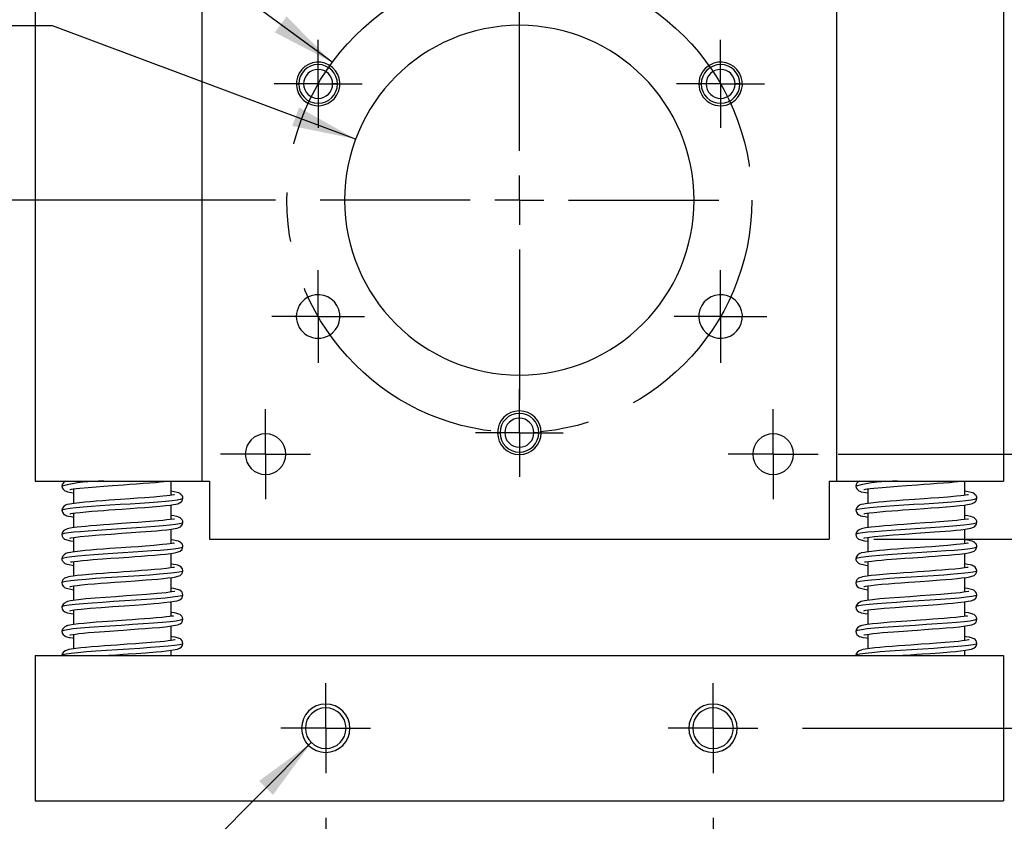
# Model space of a CAD drawing. Header units: millimetres. Extents: x 0 to 559, y 0 to 432.
# Tile 3 of 8: x 107 to 208, y 73 to 156. Entities that reach past the tile are written whole.
import ezdxf

# ---------------------------------------------------------------- set-up
doc = ezdxf.new("R2010")
doc.units = ezdxf.units.MM
doc.header["$LTSCALE"] = 2
doc.linetypes.add('CENTERX2', pattern=[20.32, 12.7, -2.54, 2.54, -2.54])
doc.layers.add('CENTER', color=40, linetype='CENTERX2')
doc.layers.add('DIMENSIONS', color=140, linetype='Continuous', lineweight=25)
doc.styles.add('SLDTEXTSTYLE0', font='TXT', dxfattribs={"width": 0.7})
doc.dimstyles.new('SLDDIMSTYLE0', dxfattribs={"dimtxt": 4.316016, "dimasz": 6.604, "dimexe": 0, "dimexo": 0.0625, "dimgap": 1.079004, "dimtad": 0, "dimtih": 1, "dimtoh": 1, "dimrnd": 1e-09, "dimzin": 4, "dimdsep": 46, "dimtxsty": 'SLDTEXTSTYLE0', "dimsah": 1, "dimcen": 0, "dimadec": 0, "dimazin": 1, "dimtfac": 1, "dimtofl": 0, "dimtmove": 0, "dimatfit": 3, "dimfxl": 0, "dimfrac": 2, "dimtolj": 1, "dimtzin": 12, "dimarcsym": 0})
doc.dimstyles.new('SLDDIMSTYLE1', dxfattribs={"dimtxt": 4.316016, "dimasz": 6.604, "dimexe": 0, "dimexo": 0.0625, "dimgap": 1.079004, "dimtad": 0, "dimtih": 1, "dimtoh": 1, "dimrnd": 1e-09, "dimzin": 12, "dimdsep": 46, "dimtxsty": 'SLDTEXTSTYLE0', "dimsah": 1, "dimcen": 0.09, "dimadec": 0, "dimazin": 3, "dimtfac": 1, "dimtofl": 0, "dimtmove": 0, "dimatfit": 3, "dimfxl": 0, "dimfrac": 2, "dimtolj": 1, "dimtzin": 12, "dimarcsym": 0})
doc.dimstyles.new('SLDDIMSTYLE2', dxfattribs={"dimtxt": 4.316016, "dimasz": 6.604, "dimexe": 0, "dimexo": 0.0625, "dimgap": 1.079004, "dimtad": 0, "dimtih": 1, "dimtoh": 1, "dimrnd": 1e-09, "dimzin": 4, "dimdsep": 46, "dimtxsty": 'SLDTEXTSTYLE0', "dimsah": 1, "dimcen": 0, "dimadec": 0, "dimazin": 1, "dimtfac": 1, "dimtofl": 0, "dimtmove": 0, "dimatfit": 3, "dimfxl": 0, "dimfrac": 2, "dimtolj": 1, "dimtzin": 12, "dimarcsym": 0})
doc.dimstyles.new('SLDDIMSTYLE3', dxfattribs={"dimtxt": 4.316016, "dimasz": 6.604, "dimexe": 0, "dimexo": 0.0625, "dimgap": 1.079004, "dimtad": 0, "dimtih": 1, "dimtoh": 1, "dimrnd": 1e-09, "dimzin": 12, "dimdsep": 46, "dimtxsty": 'SLDTEXTSTYLE0', "dimsah": 1, "dimcen": 0, "dimadec": 0, "dimazin": 3, "dimtfac": 1, "dimtofl": 0, "dimtmove": 0, "dimatfit": 3, "dimfxl": 0, "dimfrac": 2, "dimtolj": 1, "dimtzin": 12, "dimarcsym": 0})
doc.dimstyles.new('SLDDIMSTYLE4', dxfattribs={"dimtxt": 4.316016, "dimasz": 6.604, "dimexe": 0, "dimexo": 0.0625, "dimgap": 1.079004, "dimtad": 0, "dimtih": 1, "dimtoh": 1, "dimrnd": 1e-09, "dimzin": 4, "dimdsep": 46, "dimtxsty": 'SLDTEXTSTYLE0', "dimsah": 1, "dimcen": 0.09, "dimadec": 0, "dimazin": 1, "dimtfac": 1, "dimtmove": 0, "dimatfit": 0, "dimfxl": 0, "dimfrac": 2, "dimtolj": 1, "dimtzin": 12, "dimarcsym": 0})
doc.dimstyles.new('SLDDIMSTYLE5', dxfattribs={"dimtxt": 4.316016, "dimasz": 6.604, "dimexe": 0, "dimexo": 0.0625, "dimgap": 1.079004, "dimtad": 0, "dimtih": 1, "dimtoh": 1, "dimrnd": 1e-09, "dimzin": 4, "dimdsep": 46, "dimtxsty": 'SLDTEXTSTYLE0', "dimsah": 1, "dimcen": 0.09, "dimadec": 0, "dimazin": 1, "dimtfac": 1, "dimtofl": 0, "dimtmove": 0, "dimatfit": 3, "dimfxl": 0, "dimfrac": 2, "dimtolj": 1, "dimtzin": 12, "dimarcsym": 0})

# ---------------------------------------------------------------- blocks, each defined once
blk = doc.blocks.new('_D')
at = {"layer": 'DIMENSIONS'}
for p, q in [((79.61, 181.99), (78.16, 181.99)), ((78.16, 181.99), (78.16, 175.13)), ((92.43, 181.99), (93.88, 181.99)), ((93.88, 181.99), (93.88, 175.13)), ((78.16, 175.13), (79.61, 175.13)), ((93.88, 175.13), (92.43, 175.13)), ((105.89, 175.72), (100.66, 175.72)), ((139.08, 151.29), (105.89, 175.72))]:
    blk.add_line(p, q, dxfattribs=at)
blk.add_solid([(139.08, 151.29), (134.36, 156.02), (133.16, 154.38)], dxfattribs=at)
at = {"layer": 'DIMENSIONS', "char_height": 4.233, "attachment_point": 1, "style": 'SLDTEXTSTYLE0'}
for s, insert in [('%%c', (74.55, 188.41)), ('48.00', (81.07, 188.41)), ('1.89', (79.61, 180.59)), ('B.C.', (80.06, 172.76))]:
    blk.add_mtext(s, dxfattribs=dict(at, insert=insert))
blk = doc.blocks.new('_D_2')
at = {"layer": 'DIMENSIONS'}
for p, q in [((193.86, 163.27), (225.13, 163.27)), ((218.78, 163.27), (218.78, 144.88)), ((212.37, 137.06), (210.92, 137.06)), ((210.92, 137.06), (210.92, 130.2)), ((225.19, 137.06), (226.64, 137.06)), ((226.64, 137.06), (226.64, 130.2)), ((210.92, 130.2), (212.37, 130.2)), ((226.64, 130.2), (225.19, 130.2)), ((218.78, 110.85), (218.78, 129.23)), ((191.32, 110.85), (225.13, 110.85))]:
    blk.add_line(p, q, dxfattribs=at)
for points in [[(218.78, 163.27), (217.76, 156.66), (219.79, 156.66)], [(218.78, 110.85), (219.79, 117.45), (217.76, 117.45)]]:
    blk.add_solid(points, dxfattribs=at)
at = {"layer": 'DIMENSIONS', "char_height": 4.233, "attachment_point": 1, "style": 'SLDTEXTSTYLE0'}
for s, insert in [('52.42', (210.57, 143.48)), ('2.06', (212.37, 135.66))]:
    blk.add_mtext(s, dxfattribs=dict(at, insert=insert))
blk = doc.blocks.new('_D_3')
at = {"layer": 'DIMENSIONS'}
for p, q in [((79.61, 155.04), (78.16, 155.04)), ((78.16, 155.04), (78.16, 148.18)), ((92.43, 155.04), (93.88, 155.04)), ((93.88, 155.04), (93.88, 148.18)), ((110.18, 155.04), (97.48, 155.04)), ((141.49, 143.37), (110.18, 155.04)), ((78.16, 148.18), (79.61, 148.18)), ((93.88, 148.18), (92.43, 148.18))]:
    blk.add_line(p, q, dxfattribs=at)
blk.add_solid([(141.49, 143.37), (135.66, 146.63), (134.95, 144.72)], dxfattribs=at)
at = {"layer": 'DIMENSIONS', "char_height": 4.233, "attachment_point": 1, "style": 'SLDTEXTSTYLE0'}
for s, insert in [('%%c', (74.55, 161.47)), ('36.10', (81.07, 161.47)), ('1.42', (79.61, 153.64))]:
    blk.add_mtext(s, dxfattribs=dict(at, insert=insert))
blk = doc.blocks.new('_D_5')
at = {"layer": 'DIMENSIONS'}
for p, q in [((138.41, 73.32), (138.41, 56.11)), ((178.41, 73.32), (178.41, 56.11)), ((138.41, 62.46), (125.71, 62.46)), ((151.99, 62.46), (150.54, 62.46)), ((150.54, 62.46), (150.54, 55.6)), ((164.82, 62.46), (166.27, 62.46)), ((166.27, 62.46), (166.27, 55.6)), ((178.41, 62.46), (191.11, 62.46)), ((150.54, 55.6), (151.99, 55.6)), ((166.27, 55.6), (164.82, 55.6))]:
    blk.add_line(p, q, dxfattribs=at)
for points in [[(138.41, 62.46), (131.8, 63.47), (131.8, 61.44)], [(178.41, 62.46), (185.01, 61.44), (185.01, 63.47)]]:
    blk.add_solid(points, dxfattribs=at)
at = {"layer": 'DIMENSIONS', "char_height": 4.233, "attachment_point": 1, "style": 'SLDTEXTSTYLE0'}
for s, insert in [('40.00', (150.2, 68.88)), ('1.57', (151.99, 61.05))]:
    blk.add_mtext(s, dxfattribs=dict(at, insert=insert))
blk = doc.blocks.new('_D_6')
at = {"layer": 'DIMENSIONS'}
for p, q in [((216, 82.56), (216, 95.26)), ((187.65, 82.56), (222.35, 82.56)), ((213.01, 75.06), (222.35, 75.06)), ((216, 65.81), (216, 75.06)), ((223.04, 65.81), (216, 65.81)), ((230.82, 65.81), (229.37, 65.81)), ((229.37, 65.81), (229.37, 58.95)), ((243.64, 65.81), (245.09, 65.81)), ((245.09, 65.81), (245.09, 58.95)), ((229.37, 58.95), (230.82, 58.95)), ((245.09, 58.95), (243.64, 58.95))]:
    blk.add_line(p, q, dxfattribs=at)
for points in [[(216, 82.56), (217.01, 89.16), (214.98, 89.16)], [(216, 75.06), (214.98, 68.45), (217.01, 68.45)]]:
    blk.add_solid(points, dxfattribs=at)
at = {"layer": 'DIMENSIONS', "char_height": 4.233, "attachment_point": 1, "style": 'SLDTEXTSTYLE0'}
for s, insert in [('7.50', (230.82, 72.23)), ('0.30', (230.82, 64.41))]:
    blk.add_mtext(s, dxfattribs=dict(at, insert=insert))
blk = doc.blocks.new('_D_7')
at = {"layer": 'DIMENSIONS'}
for p, q in [((133.22, 137.06), (58.06, 137.06)), ((64.41, 137.06), (64.41, 112.92)), ((64.41, 75.06), (64.41, 99.2)), ((103.81, 75.06), (58.06, 75.06))]:
    blk.add_line(p, q, dxfattribs=at)
for points in [[(64.41, 137.06), (63.39, 130.45), (65.42, 130.45)], [(64.41, 75.06), (65.42, 81.66), (63.39, 81.66)]]:
    blk.add_solid(points, dxfattribs=at)
at = {"layer": 'DIMENSIONS', "char_height": 4.233, "attachment_point": 1, "style": 'SLDTEXTSTYLE0'}
for s, insert in [('MAX 61.00', (48.97, 111.52)), ('MIN 50.00', (49.52, 104.66))]:
    blk.add_mtext(s, dxfattribs=dict(at, insert=insert))
blk = doc.blocks.new('_D_8')
at = {"layer": 'DIMENSIONS'}
for p, q in [((133.22, 137.06), (89.1, 137.06)), ((95.45, 137.06), (95.45, 113.88)), ((89.04, 106.06), (87.59, 106.06)), ((87.59, 106.06), (87.59, 99.2)), ((101.86, 106.06), (103.31, 106.06)), ((103.31, 106.06), (103.31, 99.2)), ((87.59, 99.2), (89.04, 99.2)), ((103.31, 99.2), (101.86, 99.2)), ((95.45, 75.06), (95.45, 98.23)), ((103.81, 75.06), (89.1, 75.06))]:
    blk.add_line(p, q, dxfattribs=at)
for points in [[(95.45, 137.06), (94.43, 130.45), (96.47, 130.45)], [(95.45, 75.06), (96.47, 81.66), (94.43, 81.66)]]:
    blk.add_solid(points, dxfattribs=at)
at = {"layer": 'DIMENSIONS', "char_height": 4.233, "attachment_point": 1, "style": 'SLDTEXTSTYLE0'}
for s, insert in [('62.00', (87.24, 112.48)), ('2.44', (89.04, 104.66))]:
    blk.add_mtext(s, dxfattribs=dict(at, insert=insert))
blk = doc.blocks.new('_D_9')
at = {"layer": 'DIMENSIONS'}
for p, q in [((136.92, 81.07), (119.2, 63.35)), ((119.2, 63.35), (108.09, 63.35))]:
    blk.add_line(p, q, dxfattribs=at)
blk.add_solid([(136.92, 81.07), (131.53, 77.12), (132.97, 75.69)], dxfattribs=at)
at = {"layer": 'DIMENSIONS', "char_height": 4.233, "attachment_point": 1, "style": 'SLDTEXTSTYLE0'}
for s, insert in [('2X', (93.75, 68.81)), ('%%c', (90.05, 61.95)), ('M5', (96.57, 61.95))]:
    blk.add_mtext(s, dxfattribs=dict(at, insert=insert))
blk = doc.blocks.new('_D_10')
at = {"layer": 'DIMENSIONS'}
for p, q in [((237.41, 113.03), (232.53, 113.03)), ((232.53, 113.03), (232.53, 102.06)), ((245.19, 113.03), (243.74, 113.03)), ((243.74, 113.03), (243.74, 106.17)), ((258.01, 113.03), (259.46, 113.03)), ((259.46, 113.03), (259.46, 106.17)), ((243.74, 106.17), (245.19, 106.17)), ((259.46, 106.17), (258.01, 106.17)), ((195.01, 102.06), (238.88, 102.06)), ((213.01, 90.06), (213.5, 90.06)), ((218.5, 90.06), (238.88, 90.06)), ((232.53, 90.06), (232.53, 77.36))]:
    blk.add_line(p, q, dxfattribs=at)
for points in [[(232.53, 102.06), (233.55, 108.66), (231.51, 108.66)], [(232.53, 90.06), (231.51, 83.45), (233.55, 83.45)]]:
    blk.add_solid(points, dxfattribs=at)
at = {"layer": 'DIMENSIONS', "char_height": 4.233, "attachment_point": 1, "style": 'SLDTEXTSTYLE0'}
for s, insert in [('12.00', (243.39, 119.45)), ('0.47', (245.19, 111.62))]:
    blk.add_mtext(s, dxfattribs=dict(at, insert=insert))
blk = doc.blocks.new('SW_CENTERMARKSYMBOL_0')
at = {"layer": 'CENTER', "color": 0}
for p, q in [((0, 5.08), (0, 20.59)), ((0, 0), (0, 2.54)), ((-5.08, 0), (-20.59, 0)), ((0, 0), (-2.54, 0)), ((0, 0), (0, -2.54)), ((0, 0), (2.54, 0)), ((5.08, 0), (20.59, 0)), ((0, -5.08), (0, -20.59))]:
    blk.add_line(p, q, dxfattribs=at)
blk = doc.blocks.new('SW_CENTERMARKSYMBOL_1')
at = {"layer": 'CENTER', "color": 0}
for p, q in [((0, 2.54), (0, 4.64)), ((0, 0), (0, 2.54)), ((-2.54, 0), (-4.64, 0)), ((0, 0), (-2.54, 0)), ((0, 0), (0, -2.54)), ((0, 0), (2.54, 0)), ((2.54, 0), (4.64, 0)), ((0, -2.54), (0, -4.64))]:
    blk.add_line(p, q, dxfattribs=at)
blk = doc.blocks.new('SW_CENTERMARKSYMBOL_2')
at = {"layer": 'CENTER', "color": 0}
for p, q in [((0, 2.54), (0, 4.64)), ((0, 0), (0, 2.54)), ((-2.54, 0), (-4.64, 0)), ((0, 0), (-2.54, 0)), ((0, 0), (0, -2.54)), ((0, 0), (2.54, 0)), ((2.54, 0), (4.64, 0)), ((0, -2.54), (0, -4.64))]:
    blk.add_line(p, q, dxfattribs=at)
blk = doc.blocks.new('SW_CENTERMARKSYMBOL_3')
at = {"layer": 'CENTER', "color": 0}
for p, q in [((0, 2.54), (0, 4.64)), ((0, 0), (0, 2.54)), ((-2.54, 0), (-4.64, 0)), ((0, 0), (-2.54, 0)), ((0, 0), (0, -2.54)), ((0, 0), (2.54, 0)), ((2.54, 0), (4.64, 0)), ((0, -2.54), (0, -4.64))]:
    blk.add_line(p, q, dxfattribs=at)
blk = doc.blocks.new('SW_CENTERMARKSYMBOL_4')
at = {"layer": 'CENTER', "color": 0}
for p, q in [((0, 2.54), (0, 4.64)), ((0, 0), (0, 2.54)), ((-2.54, 0), (-4.64, 0)), ((0, 0), (-2.54, 0)), ((0, 0), (0, -2.54)), ((0, 0), (2.54, 0)), ((2.54, 0), (4.64, 0)), ((0, -2.54), (0, -4.64))]:
    blk.add_line(p, q, dxfattribs=at)
blk = doc.blocks.new('SW_CENTERMARKSYMBOL_8')
at = {"layer": 'CENTER', "color": 0}
for p, q in [((0, 2.54), (0, 4.79)), ((0, 0), (0, 2.54)), ((-2.54, 0), (-4.79, 0)), ((0, 0), (-2.54, 0)), ((0, 0), (0, -2.54)), ((0, 0), (2.54, 0)), ((2.54, 0), (4.79, 0)), ((0, -2.54), (0, -4.79))]:
    blk.add_line(p, q, dxfattribs=at)
blk = doc.blocks.new('SW_CENTERMARKSYMBOL_9')
at = {"layer": 'CENTER', "color": 0}
for p, q in [((0, 2.54), (0, 4.79)), ((0, 0), (0, 2.54)), ((-2.54, 0), (-4.79, 0)), ((0, 0), (-2.54, 0)), ((0, 0), (0, -2.54)), ((0, 0), (2.54, 0)), ((2.54, 0), (4.79, 0)), ((0, -2.54), (0, -4.79))]:
    blk.add_line(p, q, dxfattribs=at)
blk = doc.blocks.new('SW_CENTERMARKSYMBOL_10')
at = {"layer": 'CENTER', "color": 0}
for p, q in [((0, 2.54), (0, 4.54)), ((0, 0), (0, 2.54)), ((-2.54, 0), (-4.54, 0)), ((0, 0), (-2.54, 0)), ((0, 0), (0, -2.54)), ((0, 0), (2.54, 0)), ((2.54, 0), (4.54, 0)), ((0, -2.54), (0, -4.54))]:
    blk.add_line(p, q, dxfattribs=at)
blk = doc.blocks.new('SW_CENTERMARKSYMBOL_11')
at = {"layer": 'CENTER', "color": 0}
for p, q in [((0, 2.54), (0, 4.54)), ((0, 0), (0, 2.54)), ((-2.54, 0), (-4.54, 0)), ((0, 0), (-2.54, 0)), ((0, 0), (0, -2.54)), ((0, 0), (2.54, 0)), ((2.54, 0), (4.54, 0)), ((0, -2.54), (0, -4.54))]:
    blk.add_line(p, q, dxfattribs=at)
blk = doc.blocks.new('SW_CENTERMARKSYMBOL_12')
at = {"layer": 'CENTER', "color": 0}
for p, q in [((0, 2.54), (0, 4.54)), ((0, 0), (0, 2.54)), ((-2.54, 0), (-4.54, 0)), ((0, 0), (-2.54, 0)), ((0, 0), (0, -2.54)), ((0, 0), (2.54, 0)), ((2.54, 0), (4.54, 0)), ((0, -2.54), (0, -4.54))]:
    blk.add_line(p, q, dxfattribs=at)

msp = doc.modelspace()

# ---------------------------------------------------------------- linework, layer by layer
for p, q in [((108.407, 172.059), (108.407, 108.059)), ((125.657, 108.059), (125.657, 172.059)), ((191.157, 172.059), (191.157, 108.059)), ((208.407, 172.059), (208.407, 108.059)), ((135.372, 149.059), (135.622, 149.059)), ((136.122, 149.059), (135.622, 149.059)), ((139.622, 149.059), (139.122, 149.059)), ((139.622, 149.059), (139.872, 149.059)), ((176.941, 149.059), (177.191, 149.059)), ((177.691, 149.059), (177.191, 149.059)), ((181.191, 149.059), (180.691, 149.059)), ((181.191, 149.059), (181.441, 149.059)), ((156.157, 113.059), (156.407, 113.059)), ((156.907, 113.059), (156.407, 113.059)), ((160.407, 113.059), (159.907, 113.059)), ((160.407, 113.059), (160.657, 113.059)), ((108.407, 108.059), (125.657, 108.059)), ((122.407, 108.059), (122.407, 106.606)), ((125.657, 108.059), (126.407, 108.059)), ((126.407, 108.059), (126.407, 102.059)), ((190.407, 108.059), (190.407, 102.059)), ((190.407, 108.059), (191.157, 108.059)), ((191.157, 108.059), (208.407, 108.059)), ((204.407, 106.606), (204.407, 108.059)), ((112.407, 105.765), (112.407, 107.261)), ((194.407, 107.261), (194.407, 105.765)), ((112.407, 103.265), (112.407, 104.761)), ((122.407, 105.602), (122.407, 104.106)), ((194.407, 104.761), (194.407, 103.265)), ((204.407, 104.106), (204.407, 105.602)), ((122.407, 103.102), (122.407, 101.606)), ((204.407, 101.606), (204.407, 103.102)), ((112.407, 100.765), (112.407, 102.261)), ((126.407, 102.059), (190.407, 102.059)), ((194.407, 102.261), (194.407, 100.765)), ((112.407, 98.266), (112.407, 99.762)), ((122.407, 100.602), (122.407, 99.105)), ((194.407, 99.762), (194.407, 98.266)), ((204.407, 99.105), (204.407, 100.602)), ((122.407, 98.103), (122.407, 96.607)), ((204.407, 96.607), (204.407, 98.103)), ((112.407, 95.766), (112.407, 97.262)), ((194.407, 97.262), (194.407, 95.766)), ((122.407, 95.602), (122.407, 94.106)), ((204.407, 94.106), (204.407, 95.602)), ((112.407, 93.265), (112.407, 94.761)), ((194.407, 94.761), (194.407, 93.265)), ((122.407, 93.103), (122.407, 91.607)), ((204.407, 91.607), (204.407, 93.103)), ((112.407, 90.763), (112.407, 92.261)), ((194.407, 92.261), (194.407, 90.763)), ((122.407, 90.602), (122.407, 90.059)), ((204.407, 90.059), (204.407, 90.602)), ((108.407, 90.059), (108.407, 75.059)), ((108.407, 90.059), (208.407, 90.059)), ((111.176, 90.156), (111.157, 90.059)), ((111.216, 90.099), (111.157, 90.059)), ((193.176, 90.156), (193.157, 90.059)), ((193.216, 90.099), (193.157, 90.059)), ((208.407, 90.059), (208.407, 75.059)), ((108.407, 75.059), (208.407, 75.059))]:
    msp.add_line(p, q)
at = {"flags": 128}
for points in [[(111.98, 107.19), (111.98, 107.186), (112.035, 107.197), (112.148, 107.22), (112.338, 107.251), (112.622, 107.291), (113.008, 107.336), (113.87, 107.42), (114.712, 107.489), (115.475, 107.547), (116.4, 107.614), (117.537, 107.693), (118.177, 107.737), (118.852, 107.785), (119.552, 107.836), (120.225, 107.887), (120.815, 107.936), (121.322, 107.981), (122.099, 108.062)], [(193.98, 107.19), (193.98, 107.186), (194.035, 107.197), (194.148, 107.22), (194.338, 107.251), (194.622, 107.291), (195.008, 107.336), (195.87, 107.42), (196.712, 107.489), (197.475, 107.547), (198.4, 107.614), (199.537, 107.693), (200.177, 107.737), (200.852, 107.785), (201.552, 107.836), (202.225, 107.887), (202.815, 107.936), (203.322, 107.981), (204.099, 108.062)], [(111.157, 107.559), (111.196, 107.362), (111.283, 107.219), (111.468, 107.07), (111.587, 107.018), (111.725, 106.975), (112.139, 106.89), (112.407, 106.855)], [(123.657, 106.309), (123.643, 106.414), (123.61, 106.502), (123.569, 106.572), (123.526, 106.625), (123.506, 106.646), (123.487, 106.664), (123.471, 106.679), (123.457, 106.691), (123.446, 106.701), (123.438, 106.709), (123.426, 106.733), (123.413, 106.752), (123.359, 106.791), (123.247, 106.84), (123.055, 106.895), (122.769, 106.956), (122.412, 107.012), (122.407, 107.013)], [(193.157, 107.559), (193.196, 107.362), (193.283, 107.219), (193.468, 107.07), (193.587, 107.018), (193.725, 106.975), (194.139, 106.89), (194.407, 106.855)], [(205.657, 106.309), (205.643, 106.414), (205.61, 106.502), (205.569, 106.572), (205.526, 106.625), (205.506, 106.646), (205.487, 106.664), (205.471, 106.679), (205.457, 106.691), (205.446, 106.701), (205.438, 106.709), (205.426, 106.733), (205.413, 106.752), (205.359, 106.791), (205.247, 106.84), (205.055, 106.895), (204.769, 106.956), (204.412, 107.012), (204.407, 107.013)], [(122.792, 106.654), (122.706, 106.651), (122.323, 106.594), (121.992, 106.553), (121.568, 106.507), (120.642, 106.422), (119.742, 106.35), (118.954, 106.292), (118.205, 106.239), (117.227, 106.171), (116.032, 106.088), (115.373, 106.04), (114.692, 105.988), (114.063, 105.937), (113.525, 105.89), (112.704, 105.805), (112.17, 105.733), (111.985, 105.702), (111.72, 105.638), (111.544, 105.568), (111.365, 105.456), (111.219, 105.286), (111.157, 105.059), (111.157, 105.059)], [(111.169, 105.059), (111.159, 105.071), (111.277, 105.137), (111.565, 105.203), (112.015, 105.27), (112.615, 105.336), (113.348, 105.403), (114.194, 105.469), (115.129, 105.535), (116.127, 105.602), (117.161, 105.668), (118.202, 105.735), (119.221, 105.801), (120.189, 105.867), (121.08, 105.934), (121.869, 106), (122.534, 106.067), (123.056, 106.133), (123.422, 106.199), (123.62, 106.266), (123.636, 106.309)], [(111.971, 104.686), (111.97, 104.685), (112.002, 104.691), (112.097, 104.711), (112.281, 104.743), (112.585, 104.786), (113.038, 104.84), (113.631, 104.898), (114.26, 104.953), (114.884, 105.003), (115.478, 105.048), (116.022, 105.087), (116.656, 105.132), (117.358, 105.181), (118.211, 105.24), (118.936, 105.291), (119.717, 105.348), (120.526, 105.412), (121.284, 105.478), (121.883, 105.538), (122.339, 105.592), (122.674, 105.641), (122.912, 105.684), (123.12, 105.733), (123.245, 105.774), (123.351, 105.824), (123.543, 105.984), (123.622, 106.125), (123.657, 106.309), (123.657, 106.309)], [(204.792, 106.654), (204.706, 106.651), (204.323, 106.594), (203.992, 106.553), (203.568, 106.507), (202.642, 106.422), (201.742, 106.35), (200.954, 106.292), (200.205, 106.239), (199.227, 106.171), (198.032, 106.088), (197.373, 106.04), (196.692, 105.988), (196.063, 105.937), (195.525, 105.89), (194.704, 105.805), (194.17, 105.733), (193.985, 105.702), (193.72, 105.638), (193.544, 105.568), (193.365, 105.456), (193.219, 105.286), (193.157, 105.059), (193.157, 105.059)], [(193.169, 105.059), (193.159, 105.071), (193.277, 105.137), (193.565, 105.203), (194.015, 105.27), (194.615, 105.336), (195.348, 105.403), (196.194, 105.469), (197.129, 105.535), (198.127, 105.602), (199.161, 105.668), (200.202, 105.735), (201.221, 105.801), (202.189, 105.867), (203.08, 105.934), (203.869, 106), (204.534, 106.067), (205.056, 106.133), (205.422, 106.199), (205.62, 106.266), (205.636, 106.309)], [(193.971, 104.686), (193.97, 104.685), (194.002, 104.691), (194.097, 104.711), (194.281, 104.743), (194.585, 104.786), (195.038, 104.84), (195.631, 104.898), (196.26, 104.953), (196.884, 105.003), (197.478, 105.048), (198.022, 105.087), (198.656, 105.132), (199.358, 105.181), (200.211, 105.24), (200.936, 105.291), (201.717, 105.348), (202.526, 105.412), (203.284, 105.478), (203.883, 105.538), (204.339, 105.592), (204.674, 105.641), (204.912, 105.684), (205.12, 105.733), (205.245, 105.774), (205.351, 105.824), (205.543, 105.984), (205.622, 106.125), (205.657, 106.309), (205.657, 106.309)], [(111.157, 105.059), (111.212, 104.845), (111.33, 104.692), (111.455, 104.595), (111.553, 104.542), (111.683, 104.492), (111.858, 104.445), (112.117, 104.395), (112.407, 104.353)], [(193.157, 105.059), (193.212, 104.845), (193.33, 104.692), (193.455, 104.595), (193.553, 104.542), (193.683, 104.492), (193.858, 104.445), (194.117, 104.395), (194.407, 104.353)], [(122.786, 104.151), (122.708, 104.151), (122.331, 104.095), (122.007, 104.054), (121.592, 104.009), (120.688, 103.926), (119.804, 103.855), (119.026, 103.798), (118.279, 103.744), (117.302, 103.677), (116.105, 103.593), (115.443, 103.545), (114.759, 103.494), (114.125, 103.443), (113.582, 103.395), (112.75, 103.31), (112.206, 103.239), (112.017, 103.208), (111.743, 103.143), (111.56, 103.074), (111.373, 102.96), (111.222, 102.789), (111.157, 102.559), (111.157, 102.559)], [(111.169, 102.559), (111.216, 102.614), (111.444, 102.68), (111.838, 102.746), (112.387, 102.813), (113.075, 102.879), (113.883, 102.946), (114.79, 103.012), (115.769, 103.078), (116.794, 103.145), (117.836, 103.211), (118.866, 103.278), (119.855, 103.344), (120.776, 103.41), (121.604, 103.477), (122.315, 103.543), (122.889, 103.61), (123.312, 103.676), (123.569, 103.742), (123.656, 103.809)], [(111.974, 102.186), (111.994, 102.188), (112.068, 102.204), (112.406, 102.261), (113.038, 102.339), (113.916, 102.424), (115.016, 102.513), (116.231, 102.602), (117.346, 102.68), (118.302, 102.746), (119.276, 102.815), (120.37, 102.899), (120.935, 102.946), (121.489, 102.997), (122.008, 103.052), (122.438, 103.105), (123.05, 103.219), (123.411, 103.361), (123.56, 103.506), (123.626, 103.635), (123.656, 103.809)], [(123.656, 103.809), (123.643, 103.914), (123.611, 104.003), (123.571, 104.074), (123.529, 104.128), (123.509, 104.149), (123.49, 104.168), (123.474, 104.183), (123.46, 104.196), (123.439, 104.215), (123.42, 104.241), (123.401, 104.262), (123.338, 104.303), (123.217, 104.351), (123.019, 104.406), (122.727, 104.464), (122.407, 104.513)], [(204.786, 104.151), (204.708, 104.151), (204.331, 104.095), (204.007, 104.054), (203.592, 104.009), (202.688, 103.926), (201.804, 103.855), (201.026, 103.798), (200.279, 103.744), (199.302, 103.677), (198.105, 103.593), (197.443, 103.545), (196.759, 103.494), (196.125, 103.443), (195.582, 103.395), (194.75, 103.31), (194.206, 103.239), (194.017, 103.208), (193.743, 103.143), (193.56, 103.074), (193.373, 102.96), (193.222, 102.789), (193.157, 102.559), (193.157, 102.559)], [(193.169, 102.559), (193.216, 102.614), (193.444, 102.68), (193.838, 102.746), (194.387, 102.813), (195.075, 102.879), (195.883, 102.946), (196.79, 103.012), (197.769, 103.078), (198.794, 103.145), (199.836, 103.211), (200.866, 103.278), (201.855, 103.344), (202.776, 103.41), (203.604, 103.477), (204.315, 103.543), (204.889, 103.61), (205.312, 103.676), (205.569, 103.742), (205.656, 103.809)], [(193.974, 102.186), (193.994, 102.188), (194.068, 102.204), (194.406, 102.261), (195.038, 102.339), (195.916, 102.424), (197.016, 102.513), (198.231, 102.602), (199.346, 102.68), (200.302, 102.746), (201.276, 102.815), (202.37, 102.899), (202.935, 102.946), (203.489, 102.997), (204.008, 103.052), (204.438, 103.105), (205.05, 103.219), (205.411, 103.361), (205.56, 103.506), (205.626, 103.635), (205.656, 103.809)], [(205.656, 103.809), (205.643, 103.914), (205.611, 104.003), (205.571, 104.074), (205.529, 104.128), (205.509, 104.149), (205.49, 104.168), (205.474, 104.183), (205.46, 104.196), (205.439, 104.215), (205.42, 104.241), (205.401, 104.262), (205.338, 104.303), (205.217, 104.351), (205.019, 104.406), (204.727, 104.464), (204.407, 104.513)], [(111.157, 102.559), (111.191, 102.375), (111.269, 102.237), (111.444, 102.084), (111.56, 102.028), (111.683, 101.987), (112.065, 101.903), (112.407, 101.855)], [(123.656, 101.309), (123.643, 101.414), (123.613, 101.503), (123.573, 101.575), (123.532, 101.63), (123.493, 101.671), (123.462, 101.7), (123.439, 101.72), (123.416, 101.746), (123.39, 101.771), (123.317, 101.813), (123.189, 101.862), (122.983, 101.915), (122.685, 101.972), (122.407, 102.013)], [(193.157, 102.559), (193.191, 102.375), (193.269, 102.237), (193.444, 102.084), (193.56, 102.028), (193.683, 101.987), (194.065, 101.903), (194.407, 101.855)], [(205.656, 101.309), (205.643, 101.414), (205.613, 101.503), (205.573, 101.575), (205.532, 101.63), (205.493, 101.671), (205.462, 101.7), (205.439, 101.72), (205.416, 101.746), (205.39, 101.771), (205.317, 101.813), (205.189, 101.862), (204.983, 101.915), (204.685, 101.972), (204.407, 102.013)], [(122.762, 101.637), (122.762, 101.644), (122.7, 101.646), (122.559, 101.627), (122.323, 101.594), (121.983, 101.552), (121.557, 101.506), (120.652, 101.423), (119.779, 101.353), (119.022, 101.297), (118.269, 101.244), (117.284, 101.175), (116.085, 101.092), (115.424, 101.044), (114.744, 100.993), (114.124, 100.943), (113.591, 100.896), (112.772, 100.813), (112.233, 100.743), (112.043, 100.712), (111.757, 100.647), (111.569, 100.576), (111.378, 100.462), (111.223, 100.289), (111.157, 100.059), (111.157, 100.059)], [(111.179, 100.059), (111.176, 100.09), (111.344, 100.157), (111.681, 100.223), (112.176, 100.289), (112.817, 100.356), (113.586, 100.422), (114.46, 100.489), (115.417, 100.555), (116.429, 100.621), (117.468, 100.688), (118.505, 100.754), (119.512, 100.821), (120.46, 100.887), (121.324, 100.953), (122.078, 101.02), (122.703, 101.086), (123.181, 101.153), (123.498, 101.219), (123.645, 101.285), (123.637, 101.308)], [(112.04, 99.724), (112.04, 99.72), (112.094, 99.719), (112.228, 99.737), (112.464, 99.771), (112.818, 99.815), (113.293, 99.866), (113.811, 99.915), (114.339, 99.96), (115.354, 100.038), (116.226, 100.102), (117.039, 100.158), (118.088, 100.231), (118.696, 100.274), (119.347, 100.321), (120.028, 100.372), (120.717, 100.428), (121.339, 100.483), (121.857, 100.535), (122.401, 100.601), (122.799, 100.663), (123.079, 100.724), (123.39, 100.848), (123.564, 101.014), (123.656, 101.309), (123.656, 101.309)], [(204.762, 101.637), (204.762, 101.644), (204.7, 101.646), (204.559, 101.627), (204.323, 101.594), (203.983, 101.552), (203.557, 101.506), (202.652, 101.423), (201.779, 101.353), (201.022, 101.297), (200.269, 101.244), (199.284, 101.175), (198.085, 101.092), (197.424, 101.044), (196.744, 100.993), (196.124, 100.943), (195.591, 100.896), (194.772, 100.813), (194.233, 100.743), (194.043, 100.712), (193.757, 100.647), (193.569, 100.576), (193.378, 100.462), (193.223, 100.289), (193.157, 100.059), (193.157, 100.059)], [(193.179, 100.059), (193.176, 100.09), (193.344, 100.157), (193.681, 100.223), (194.176, 100.289), (194.817, 100.356), (195.586, 100.422), (196.46, 100.489), (197.417, 100.555), (198.429, 100.621), (199.468, 100.688), (200.505, 100.754), (201.512, 100.821), (202.46, 100.887), (203.324, 100.953), (204.078, 101.02), (204.703, 101.086), (205.181, 101.153), (205.498, 101.219), (205.645, 101.285), (205.637, 101.308)], [(194.04, 99.724), (194.04, 99.72), (194.094, 99.719), (194.228, 99.737), (194.464, 99.771), (194.818, 99.815), (195.293, 99.866), (195.811, 99.915), (196.339, 99.96), (197.354, 100.038), (198.226, 100.102), (199.039, 100.158), (200.088, 100.231), (200.696, 100.274), (201.347, 100.321), (202.028, 100.372), (202.717, 100.428), (203.339, 100.483), (203.857, 100.535), (204.401, 100.601), (204.799, 100.663), (205.079, 100.724), (205.39, 100.848), (205.564, 101.014), (205.656, 101.309), (205.656, 101.309)], [(111.157, 100.059), (111.17, 99.952), (111.202, 99.862), (111.243, 99.79), (111.286, 99.736), (111.324, 99.697), (111.341, 99.682), (111.355, 99.669), (111.376, 99.651), (111.386, 99.64), (111.423, 99.597), (111.557, 99.53), (111.696, 99.488), (111.906, 99.441), (112.207, 99.388), (112.407, 99.36)], [(193.157, 100.059), (193.17, 99.952), (193.202, 99.862), (193.243, 99.79), (193.286, 99.736), (193.324, 99.697), (193.341, 99.682), (193.355, 99.669), (193.376, 99.651), (193.386, 99.64), (193.423, 99.597), (193.557, 99.53), (193.696, 99.488), (193.906, 99.441), (194.207, 99.388), (194.407, 99.36)], [(122.772, 99.152), (122.772, 99.155), (122.729, 99.154), (122.604, 99.135), (122.363, 99.099), (121.969, 99.05), (121.389, 98.989), (120.716, 98.928), (120.032, 98.873), (119.369, 98.822), (118.751, 98.778), (118.197, 98.739), (117.569, 98.695), (116.895, 98.648), (116.087, 98.592), (115.407, 98.543), (114.683, 98.488), (113.941, 98.427), (113.263, 98.364), (112.735, 98.308), (112.336, 98.257), (112.045, 98.211), (111.839, 98.171), (111.659, 98.124), (111.549, 98.086), (111.445, 98.035), (111.262, 97.873), (111.188, 97.736), (111.157, 97.559), (111.157, 97.559)], [(123.646, 98.809), (123.569, 98.742), (123.27, 98.668), (122.767, 98.594), (122.078, 98.52), (121.227, 98.446), (120.244, 98.371), (119.162, 98.297), (118.019, 98.223), (116.855, 98.149), (115.71, 98.074), (114.624, 98), (113.634, 97.926), (112.776, 97.852), (112.078, 97.778), (111.565, 97.703), (111.254, 97.629), (111.162, 97.558)], [(111.975, 97.188), (111.982, 97.186), (112.044, 97.2), (112.172, 97.225), (112.391, 97.26), (112.727, 97.304), (113.204, 97.357), (113.834, 97.417), (114.514, 97.474), (115.187, 97.526), (115.828, 97.573), (116.599, 97.628), (117.25, 97.673), (117.793, 97.711), (118.735, 97.777), (119.852, 97.859), (120.451, 97.906), (121.054, 97.957), (121.636, 98.012), (122.117, 98.065), (122.597, 98.129), (122.929, 98.188), (123.15, 98.243), (123.265, 98.283), (123.366, 98.332), (123.538, 98.478), (123.62, 98.618), (123.657, 98.809)], [(123.657, 98.809), (123.599, 99.027), (123.477, 99.181), (123.351, 99.277), (123.258, 99.327), (123.133, 99.375), (122.958, 99.422), (122.693, 99.473), (122.407, 99.515)], [(204.772, 99.152), (204.772, 99.155), (204.729, 99.154), (204.604, 99.135), (204.363, 99.099), (203.969, 99.05), (203.389, 98.989), (202.716, 98.928), (202.032, 98.873), (201.369, 98.822), (200.751, 98.778), (200.197, 98.739), (199.569, 98.695), (198.895, 98.648), (198.087, 98.592), (197.407, 98.543), (196.683, 98.488), (195.941, 98.427), (195.263, 98.364), (194.735, 98.308), (194.336, 98.257), (194.045, 98.211), (193.839, 98.171), (193.659, 98.124), (193.549, 98.086), (193.445, 98.035), (193.262, 97.873), (193.188, 97.736), (193.157, 97.559), (193.157, 97.559)], [(205.646, 98.809), (205.569, 98.742), (205.27, 98.668), (204.767, 98.594), (204.078, 98.52), (203.227, 98.446), (202.244, 98.371), (201.162, 98.297), (200.019, 98.223), (198.855, 98.149), (197.71, 98.074), (196.624, 98), (195.634, 97.926), (194.776, 97.852), (194.078, 97.778), (193.565, 97.703), (193.254, 97.629), (193.162, 97.558)], [(193.975, 97.188), (193.982, 97.186), (194.044, 97.2), (194.172, 97.225), (194.391, 97.26), (194.727, 97.304), (195.204, 97.357), (195.834, 97.417), (196.514, 97.474), (197.187, 97.526), (197.828, 97.573), (198.599, 97.628), (199.25, 97.673), (199.793, 97.711), (200.735, 97.777), (201.852, 97.859), (202.451, 97.906), (203.054, 97.957), (203.636, 98.012), (204.117, 98.065), (204.597, 98.129), (204.929, 98.188), (205.15, 98.243), (205.265, 98.283), (205.366, 98.332), (205.538, 98.478), (205.62, 98.618), (205.657, 98.809)], [(205.657, 98.809), (205.599, 99.027), (205.477, 99.181), (205.351, 99.277), (205.258, 99.327), (205.133, 99.375), (204.958, 99.422), (204.693, 99.473), (204.407, 99.515)], [(111.157, 97.559), (111.204, 97.343), (111.31, 97.191), (111.443, 97.091), (111.616, 97.014), (111.928, 96.93), (112.365, 96.857), (112.407, 96.852)], [(122.834, 96.678), (122.833, 96.682), (122.782, 96.671), (122.516, 96.622), (122.271, 96.587), (121.931, 96.546), (121.493, 96.499), (121.005, 96.453), (119.947, 96.366), (118.852, 96.285), (117.791, 96.21), (116.734, 96.137), (115.659, 96.061), (114.607, 95.982), (113.641, 95.901), (112.864, 95.823), (112.281, 95.75), (112.045, 95.712), (111.722, 95.634), (111.355, 95.442), (111.215, 95.275), (111.157, 95.059)], [(123.656, 96.309), (123.617, 96.504), (123.532, 96.647), (123.352, 96.794), (123.238, 96.846), (123.106, 96.888), (122.704, 96.973), (122.407, 97.013)], [(193.157, 97.559), (193.204, 97.343), (193.31, 97.191), (193.443, 97.091), (193.616, 97.014), (193.928, 96.93), (194.365, 96.857), (194.407, 96.852)], [(204.834, 96.678), (204.833, 96.682), (204.782, 96.671), (204.516, 96.622), (204.271, 96.587), (203.931, 96.546), (203.493, 96.499), (203.005, 96.453), (201.947, 96.366), (200.852, 96.285), (199.791, 96.21), (198.734, 96.137), (197.659, 96.061), (196.607, 95.982), (195.641, 95.901), (194.864, 95.823), (194.281, 95.75), (194.045, 95.712), (193.722, 95.634), (193.355, 95.442), (193.215, 95.275), (193.157, 95.059)], [(205.656, 96.309), (205.617, 96.504), (205.532, 96.647), (205.352, 96.794), (205.238, 96.846), (205.106, 96.888), (204.704, 96.973), (204.407, 97.013)], [(123.639, 96.309), (123.651, 96.293), (123.498, 96.219), (123.132, 96.145), (122.569, 96.071), (121.826, 95.996), (120.93, 95.922), (119.911, 95.848), (118.806, 95.774), (117.652, 95.699), (116.489, 95.625), (115.359, 95.551), (114.299, 95.477), (113.348, 95.403), (112.537, 95.328), (111.895, 95.254), (111.444, 95.18), (111.2, 95.106), (111.182, 95.058)], [(111.979, 94.689), (111.993, 94.689), (112.067, 94.704), (112.205, 94.729), (112.422, 94.763), (112.734, 94.805), (113.135, 94.849), (114.095, 94.939), (115.211, 95.028), (116.409, 95.114), (117.577, 95.196), (118.643, 95.27), (119.602, 95.34), (120.638, 95.421), (121.176, 95.468), (121.704, 95.519), (122.332, 95.591), (122.776, 95.657), (123.071, 95.72), (123.223, 95.767), (123.35, 95.823), (123.535, 95.974), (123.619, 96.116), (123.656, 96.309)], [(205.639, 96.309), (205.651, 96.293), (205.498, 96.219), (205.132, 96.145), (204.569, 96.071), (203.826, 95.996), (202.93, 95.922), (201.911, 95.848), (200.806, 95.774), (199.652, 95.699), (198.489, 95.625), (197.359, 95.551), (196.299, 95.477), (195.348, 95.403), (194.537, 95.328), (193.895, 95.254), (193.444, 95.18), (193.2, 95.106), (193.182, 95.058)], [(193.979, 94.689), (193.993, 94.689), (194.067, 94.704), (194.205, 94.729), (194.422, 94.763), (194.734, 94.805), (195.135, 94.849), (196.095, 94.939), (197.211, 95.028), (198.409, 95.114), (199.577, 95.196), (200.643, 95.27), (201.602, 95.34), (202.638, 95.421), (203.176, 95.468), (203.704, 95.519), (204.332, 95.591), (204.776, 95.657), (205.071, 95.72), (205.223, 95.767), (205.35, 95.823), (205.535, 95.974), (205.619, 96.116), (205.656, 96.309)], [(111.157, 95.059), (111.196, 94.863), (111.281, 94.721), (111.461, 94.574), (111.575, 94.522), (111.707, 94.48), (112.107, 94.395), (112.407, 94.355)], [(193.157, 95.059), (193.196, 94.863), (193.281, 94.721), (193.461, 94.574), (193.575, 94.522), (193.707, 94.48), (194.107, 94.395), (194.407, 94.355)], [(122.686, 94.14), (122.681, 94.143), (122.641, 94.14), (122.527, 94.123), (122.317, 94.093), (121.98, 94.051), (121.481, 93.998), (120.885, 93.943), (120.274, 93.892), (119.674, 93.845), (119.106, 93.803), (118.422, 93.755), (117.842, 93.714), (117.346, 93.68), (116.436, 93.616), (115.314, 93.536), (114.697, 93.489), (114.063, 93.437), (113.434, 93.381), (112.874, 93.324), (112.341, 93.257), (111.996, 93.201), (111.781, 93.153), (111.706, 93.132), (111.649, 93.112), (111.584, 93.084), (111.479, 93.028), (111.344, 92.929), (111.217, 92.773), (111.157, 92.559)], [(123.629, 93.808), (123.626, 93.77), (123.405, 93.696), (122.975, 93.621), (122.352, 93.547), (121.558, 93.473), (120.62, 93.399), (119.57, 93.324), (118.445, 93.25), (117.284, 93.176), (116.127, 93.102), (115.015, 93.028), (113.985, 92.953), (113.075, 92.879), (112.314, 92.805), (111.731, 92.731), (111.344, 92.657), (111.168, 92.582), (111.181, 92.558)], [(111.976, 92.188), (111.981, 92.187), (112.031, 92.198), (112.301, 92.246), (112.552, 92.282), (112.903, 92.325), (113.37, 92.374), (113.916, 92.424), (114.477, 92.471), (115.035, 92.515), (116.079, 92.591), (116.964, 92.653), (117.529, 92.692), (118.235, 92.741), (119.07, 92.801), (119.764, 92.852), (120.492, 92.909), (121.224, 92.972), (121.868, 93.036), (122.488, 93.113), (122.893, 93.18), (123.144, 93.241), (123.265, 93.282), (123.368, 93.332), (123.539, 93.479), (123.619, 93.619), (123.656, 93.809)], [(123.656, 93.809), (123.618, 94.002), (123.536, 94.141), (123.37, 94.281), (123.232, 94.344), (123.045, 94.401), (122.795, 94.455), (122.462, 94.509), (122.407, 94.516)], [(204.686, 94.14), (204.681, 94.143), (204.641, 94.14), (204.527, 94.123), (204.317, 94.093), (203.98, 94.051), (203.481, 93.998), (202.885, 93.943), (202.274, 93.892), (201.674, 93.845), (201.106, 93.803), (200.422, 93.755), (199.842, 93.714), (199.346, 93.68), (198.436, 93.616), (197.314, 93.536), (196.697, 93.489), (196.063, 93.437), (195.434, 93.381), (194.874, 93.324), (194.341, 93.257), (193.996, 93.201), (193.781, 93.153), (193.706, 93.132), (193.649, 93.112), (193.584, 93.084), (193.479, 93.028), (193.344, 92.929), (193.217, 92.773), (193.157, 92.559)], [(205.629, 93.808), (205.626, 93.77), (205.405, 93.696), (204.975, 93.621), (204.352, 93.547), (203.558, 93.473), (202.62, 93.399), (201.57, 93.324), (200.445, 93.25), (199.284, 93.176), (198.127, 93.102), (197.015, 93.028), (195.985, 92.953), (195.075, 92.879), (194.314, 92.805), (193.731, 92.731), (193.344, 92.657), (193.168, 92.582), (193.181, 92.558)], [(193.976, 92.188), (193.981, 92.187), (194.031, 92.198), (194.301, 92.246), (194.552, 92.282), (194.903, 92.325), (195.37, 92.374), (195.916, 92.424), (196.477, 92.471), (197.035, 92.515), (198.079, 92.591), (198.964, 92.653), (199.529, 92.692), (200.235, 92.741), (201.07, 92.801), (201.764, 92.852), (202.492, 92.909), (203.224, 92.972), (203.868, 93.036), (204.488, 93.113), (204.893, 93.18), (205.144, 93.241), (205.265, 93.282), (205.368, 93.332), (205.539, 93.479), (205.619, 93.619), (205.656, 93.809)], [(205.656, 93.809), (205.618, 94.002), (205.536, 94.141), (205.37, 94.281), (205.232, 94.344), (205.045, 94.401), (204.795, 94.455), (204.462, 94.509), (204.407, 94.516)], [(111.157, 92.559), (111.194, 92.368), (111.275, 92.228), (111.447, 92.081), (111.549, 92.032), (111.667, 91.992), (111.897, 91.935), (112.247, 91.874), (112.407, 91.853)], [(193.157, 92.559), (193.194, 92.368), (193.275, 92.228), (193.447, 92.081), (193.549, 92.032), (193.667, 91.992), (193.897, 91.935), (194.247, 91.874), (194.407, 91.853)], [(122.846, 91.683), (122.847, 91.683), (122.785, 91.671), (122.652, 91.645), (122.449, 91.612), (122.152, 91.572), (121.75, 91.526), (121.298, 91.48), (120.368, 91.399), (119.501, 91.332), (118.762, 91.279), (117.907, 91.219), (116.831, 91.144), (116.22, 91.101), (115.572, 91.055), (114.899, 91.004), (114.223, 90.951), (113.622, 90.898), (113.117, 90.849), (112.366, 90.758), (111.882, 90.671), (111.703, 90.622), (111.494, 90.537), (111.289, 90.389), (111.167, 90.158), (111.167, 90.158)], [(123.656, 91.309), (123.63, 91.471), (123.577, 91.587), (123.485, 91.7), (123.393, 91.771), (123.271, 91.833), (123.186, 91.864), (123.057, 91.901), (122.858, 91.944), (122.562, 91.994), (122.407, 92.015)], [(204.846, 91.683), (204.847, 91.683), (204.785, 91.671), (204.652, 91.645), (204.449, 91.612), (204.152, 91.572), (203.75, 91.526), (203.298, 91.48), (202.368, 91.399), (201.501, 91.332), (200.762, 91.279), (199.907, 91.219), (198.831, 91.144), (198.22, 91.101), (197.572, 91.055), (196.899, 91.004), (196.223, 90.951), (195.622, 90.898), (195.117, 90.849), (194.366, 90.758), (193.882, 90.671), (193.703, 90.622), (193.494, 90.537), (193.289, 90.389), (193.167, 90.158), (193.167, 90.158)], [(205.656, 91.309), (205.63, 91.471), (205.577, 91.587), (205.485, 91.7), (205.393, 91.771), (205.271, 91.833), (205.186, 91.864), (205.057, 91.901), (204.858, 91.944), (204.562, 91.994), (204.407, 92.015)], [(123.642, 91.309), (123.58, 91.246), (123.291, 91.172), (122.799, 91.098), (122.119, 91.024), (121.276, 90.949), (120.298, 90.875), (119.221, 90.801), (118.08, 90.727), (116.916, 90.653), (115.769, 90.578), (114.679, 90.504), (113.684, 90.43), (112.817, 90.356), (112.11, 90.282), (111.587, 90.207), (111.265, 90.133), (111.216, 90.099)], [(115.623, 90.058), (116.016, 90.087), (116.793, 90.141), (117.464, 90.188), (118.017, 90.226), (118.843, 90.284), (119.829, 90.357), (120.908, 90.444), (121.448, 90.493), (121.958, 90.546), (122.488, 90.612), (122.86, 90.674), (123.113, 90.732), (123.247, 90.775), (123.353, 90.824), (123.528, 90.965), (123.615, 91.108), (123.656, 91.309)], [(205.642, 91.309), (205.58, 91.246), (205.291, 91.172), (204.799, 91.098), (204.119, 91.024), (203.276, 90.949), (202.298, 90.875), (201.221, 90.801), (200.08, 90.727), (198.916, 90.653), (197.769, 90.578), (196.679, 90.504), (195.684, 90.43), (194.817, 90.356), (194.11, 90.282), (193.587, 90.207), (193.265, 90.133), (193.216, 90.099)], [(197.623, 90.058), (198.016, 90.087), (198.793, 90.141), (199.464, 90.188), (200.017, 90.226), (200.843, 90.284), (201.829, 90.357), (202.908, 90.444), (203.448, 90.493), (203.958, 90.546), (204.488, 90.612), (204.86, 90.674), (205.113, 90.732), (205.247, 90.775), (205.353, 90.824), (205.528, 90.965), (205.615, 91.108), (205.656, 91.309)]]:
    msp.add_lwpolyline(points, dxfattribs=at)
for centre, radius, start, end in [((158.407, 137.059), 18.05, 0, 180), ((137.622, 149.059), 2.25, 60, 240), ((137.622, 149.059), 2, 0, 180), ((137.622, 149.059), 1.5, 0, 180), ((137.622, 149.059), 2.25, 240, 60), ((179.191, 149.059), 2.25, 120, 300), ((179.191, 149.059), 2, 0, 180), ((179.191, 149.059), 1.5, 0, 180), ((179.191, 149.059), 2.25, 300, 120), ((137.622, 149.059), 2, 180, 0), ((137.622, 149.059), 1.5, 180, 0), ((179.191, 149.059), 2, 180, 0), ((179.191, 149.059), 1.5, 180, 0), ((158.407, 137.059), 18.05, 180, 0), ((137.622, 125.059), 2.25, 300, 120), ((179.191, 125.059), 2.25, 60, 240), ((137.622, 125.059), 2.25, 120, 300), ((179.191, 125.059), 2.25, 240, 60), ((158.407, 113.059), 2.25, 0, 180), ((158.407, 113.059), 2, 0, 180), ((158.407, 113.059), 1.5, 0, 180), ((132.197, 110.849), 2.1, 0, 180), ((158.407, 113.059), 2.25, 180, 0), ((158.407, 113.059), 2, 180, 0), ((158.407, 113.059), 1.5, 180, 0), ((184.617, 110.849), 2.1, 0, 180), ((132.197, 110.849), 2.1, 180, 0), ((184.617, 110.849), 2.1, 180, 0), ((111.743, 107.51), 0.588, 109.95158, 175.30417), ((115.182, 91.89), 16.171, 88.95985, 104.33323), ((193.743, 107.51), 0.588, 109.95158, 175.30417), ((197.182, 91.89), 16.171, 88.95985, 104.33323), ((138.407, 82.559), 2.5, 0, 180), ((138.407, 82.559), 2.1, 0, 180), ((178.407, 82.559), 2.5, 0, 180), ((178.407, 82.559), 2.1, 0, 180), ((138.407, 82.559), 2.5, 180, 0), ((138.407, 82.559), 2.1, 180, 0), ((178.407, 82.559), 2.5, 180, 0), ((178.407, 82.559), 2.1, 180, 0)]:
    msp.add_arc(centre, radius, start, end)
at = {"layer": 'CENTER'}
msp.add_circle((158.407, 137.059), 24, dxfattribs=at)

# ---------------------------------------------------------------- block references
for name, p in [('SW_CENTERMARKSYMBOL_0', (158.407, 137.059)), ('SW_CENTERMARKSYMBOL_11', (137.622, 149.059)), ('SW_CENTERMARKSYMBOL_10', (179.191, 149.059)), ('SW_CENTERMARKSYMBOL_9', (137.622, 125.059)), ('SW_CENTERMARKSYMBOL_8', (179.191, 125.059)), ('SW_CENTERMARKSYMBOL_12', (158.407, 113.059)), ('SW_CENTERMARKSYMBOL_4', (132.197, 110.849)), ('SW_CENTERMARKSYMBOL_3', (184.617, 110.849)), ('SW_CENTERMARKSYMBOL_2', (138.407, 82.559)), ('SW_CENTERMARKSYMBOL_1', (178.407, 82.559))]:
    msp.add_blockref(name, p, dxfattribs=at)

# ---------------------------------------------------------------- dimensions: what is measured, and where the dimension line sits
at = {"layer": 'DIMENSIONS'}
for p1, p2, text, dimstyle, picture, middle in [((177.734, 122.831), (139.079, 151.287), '<>\\PB.C.', 'SLDDIMSTYLE0', '_D', (86.018, 178.56)), ((139.892, 84.044), (136.922, 81.074), '2X\\P%%cM5', 'SLDDIMSTYLE3', '_D_9', (97.482, 63.354))]:
    dim = msp.add_diameter_dim_2p(p1=p1, p2=p2, text=text, dimstyle=dimstyle, dxfattribs=at)
    dim.commit()
    dim.dimension.update_dxf_attribs({"geometry": picture, "text_midpoint": middle, "dimtype": 163})
for base, p1, p2, dimstyle, picture, middle in [((218.779, 110.849), (189.257, 163.269), (186.717, 110.849), 'SLDDIMSTYLE1', '_D_2', (218.779, 137.059)), ((95.45, 75.059), (137.817, 137.059), (108.407, 75.059), 'SLDDIMSTYLE5', '_D_8', (95.45, 106.059)), ((232.53, 90.059), (190.407, 102.059), (208.407, 90.059), 'SLDDIMSTYLE4', '_D_10', (232.53, 113.027)), ((215.999, 82.559), (208.407, 75.059), (183.047, 82.559), 'SLDDIMSTYLE4', '_D_6', (215.999, 65.809))]:
    dim = msp.add_linear_dim(base=base, p1=p1, p2=p2, angle=90, dimstyle=dimstyle, dxfattribs=at)
    dim.commit()
    dim.dimension.update_dxf_attribs({"geometry": picture, "text_midpoint": middle, "dimtype": 160})
dim = msp.add_diameter_dim_2p(p1=(175.319, 130.752), p2=(141.494, 143.366), dimstyle='SLDDIMSTYLE2', dxfattribs=at)
dim.commit()
dim.dimension.update_dxf_attribs({"geometry": '_D_3', "text_midpoint": (86.018, 155.042), "dimtype": 163})
dim = msp.add_linear_dim(base=(64.407, 137.059), p1=(108.407, 75.059), p2=(137.817, 137.059), angle=90, text='MAX 61.00\\PMIN 50.00', dimstyle='SLDDIMSTYLE1', dxfattribs=at)
dim.commit()
dim.dimension.update_dxf_attribs({"geometry": '_D_7', "text_midpoint": (64.407, 106.059), "dimtype": 160})
dim = msp.add_linear_dim(base=(178.407, 62.457), p1=(138.407, 77.919), p2=(178.407, 77.919), dimstyle='SLDDIMSTYLE4', dxfattribs=at)
dim.commit()
dim.dimension.update_dxf_attribs({"geometry": '_D_5', "text_midpoint": (158.407, 62.457), "dimtype": 160})

doc.saveas('drawing.dxf')
